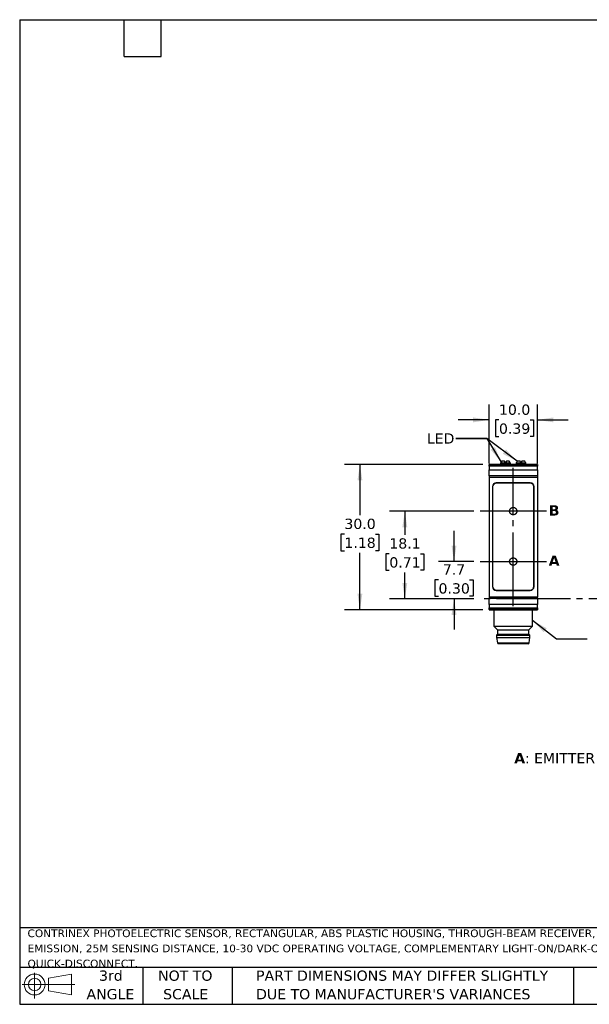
# Model space of a CAD drawing. Header units: millimetres. Extents: x 6 to 273, y 6 to 210.
# Tile 1 of 4: x 6 to 124, y 6 to 210. Entities that reach past the tile are written whole.
import ezdxf

# ---------------------------------------------------------------- set-up
doc = ezdxf.new("R2010")
doc.units = ezdxf.units.MM
doc.linetypes.add('SLD-Center', pattern=[19.05, 15.24, -1.27, 1.27, -1.27])
doc.linetypes.add('SLD-Solid', pattern=[0])
doc.layers.add('CENTER', color=40, linetype='SLD-Center')
doc.layers.add('DIMENSIONS', color=140, linetype='SLD-Solid', lineweight=25)
doc.layers.add('TEXT', color=140, linetype='SLD-Solid', lineweight=25)
doc.styles.add('SLDTEXTSTYLE0', font='VERDANAB.TTF')
doc.styles.add('SLDTEXTSTYLE1', font='VERDANA.TTF')
doc.styles.get("Standard").update_dxf_attribs({"font": 'VERDANA.TTF'})
doc.dimstyles.new('SLDDIMSTYLE0', dxfattribs={"dimtxt": 2.158008, "dimasz": 3.302, "dimexe": 0, "dimexo": 0.0625, "dimgap": 0.539502, "dimtad": 0, "dimtih": 1, "dimtoh": 1, "dimrnd": 1e-09, "dimzin": 4, "dimdsep": 46, "dimtxsty": 'SLDTEXTSTYLE1', "dimsah": 1, "dimcen": 0.09, "dimadec": 0, "dimazin": 1, "dimtfac": 1, "dimtmove": 0, "dimatfit": 0, "dimfxl": 0, "dimfrac": 2, "dimtolj": 1, "dimtzin": 12, "dimarcsym": 0})
doc.dimstyles.new('SLDDIMSTYLE1', dxfattribs={"dimtxt": 2.158008, "dimasz": 3.302, "dimexe": 0, "dimexo": 0.0625, "dimgap": 0.539502, "dimtad": 0, "dimtih": 1, "dimtoh": 1, "dimrnd": 1e-09, "dimzin": 12, "dimdsep": 46, "dimtxsty": 'SLDTEXTSTYLE1', "dimsah": 1, "dimcen": 0.09, "dimadec": 0, "dimazin": 3, "dimtfac": 1, "dimtmove": 0, "dimatfit": 0, "dimfxl": 0, "dimfrac": 2, "dimtolj": 1, "dimtzin": 12, "dimarcsym": 0})
doc.dimstyles.new('SLDDIMSTYLE2', dxfattribs={"dimtxt": 2.158008, "dimasz": 3.302, "dimexe": 0, "dimexo": 0.0625, "dimgap": 0.539502, "dimtad": 0, "dimtih": 1, "dimtoh": 1, "dimrnd": 1e-09, "dimzin": 12, "dimdsep": 46, "dimtxsty": 'SLDTEXTSTYLE1', "dimsah": 1, "dimcen": 0.09, "dimadec": 0, "dimazin": 3, "dimtfac": 1, "dimtofl": 0, "dimtmove": 0, "dimatfit": 3, "dimfxl": 0, "dimfrac": 2, "dimtolj": 1, "dimtzin": 12, "dimarcsym": 0})
doc.dimstyles.new('SLDDIMSTYLE4', dxfattribs={"dimtxt": 2.158008, "dimasz": 3.302, "dimexe": 0, "dimexo": 0.0625, "dimgap": 0.539502, "dimtad": 0, "dimtih": 1, "dimtoh": 1, "dimrnd": 1e-09, "dimzin": 4, "dimdsep": 46, "dimtxsty": 'SLDTEXTSTYLE1', "dimsah": 1, "dimcen": 0.09, "dimadec": 0, "dimazin": 1, "dimtfac": 1, "dimtofl": 0, "dimtmove": 0, "dimatfit": 3, "dimfxl": 0, "dimfrac": 2, "dimtolj": 1, "dimtzin": 12, "dimarcsym": 0})
doc.dimstyles.new('SLDDIMSTYLE5', dxfattribs={"dimtxt": 0.18, "dimasz": 3.302, "dimexe": 0, "dimexo": 0.0625, "dimgap": 0, "dimtad": 0, "dimtih": 1, "dimtoh": 1, "dimdec": 0, "dimrnd": 1e-09, "dimzin": 0, "dimdsep": 46, "dimtxsty": 'Standard', "dimsah": 1, "dimcen": 0.09, "dimadec": 0, "dimazin": 0, "dimtfac": 3.302, "dimtdec": 0, "dimtofl": 0, "dimtmove": 0, "dimatfit": 3, "dimfxl": 0, "dimfrac": 2, "dimtolj": 1, "dimtzin": 0, "dimarcsym": 0})

# ---------------------------------------------------------------- blocks, each defined once
blk = doc.blocks.new('Block11')
at = {"color": 7, "linetype": 'SLD-Solid', "lineweight": 18}
for p, q in [((2.59, 5.31), (2.59, 0)), ((5.48, 4.17), (10.18, 5.03)), ((5.48, 1.6), (5.48, 4.17)), ((10.18, 5.03), (10.18, 0.73)), ((0, 2.88), (10.87, 2.88)), ((5.48, 1.6), (10.18, 0.73))]:
    blk.add_line(p, q, dxfattribs=at)
for radius in [2.15, 1.29]:
    blk.add_circle((2.59, 2.88), radius, dxfattribs=at)
blk = doc.blocks.new('Block12')
at = {"color": 7, "linetype": 'Continuous'}
blk.add_blockref('Block11', (0, 0), dxfattribs=at)
blk = doc.blocks.new('SW_NOTE_0')
at = {"layer": 'TEXT', "color": 0, "attachment_point": 1}
for s, insert, char_height, style in [('A', (0, 2.69), 2.12, 'SLDTEXTSTYLE0'), (': EMITTER AXIS      ', (2.19, 2.69), 2.1167, 'SLDTEXTSTYLE1'), ('B', (30.97, 2.69), 2.12, 'SLDTEXTSTYLE0'), (': RECEIVER AXIS', (33.12, 2.69), 2.1167, 'SLDTEXTSTYLE1')]:
    blk.add_mtext(s, dxfattribs=dict(at, insert=insert, char_height=char_height, style=style))
blk = doc.blocks.new('SW_NOTE_0_1')
at = {"layer": 'TEXT', "color": 0, "char_height": 1.5875, "attachment_point": 1, "style": 'SLDTEXTSTYLE1'}
for s, insert in [('CONTRINEX PHOTOELECTRIC SENSOR, RECTANGULAR, ABS PLASTIC HOUSING, THROUGH-BEAM RECEIVER, VISIBLE RED LIGHT ', (0, 2.02)), ('EMISSION, 25M SENSING DISTANCE, 10-30 VDC OPERATING VOLTAGE, COMPLEMENTARY LIGHT-ON/DARK-ON, PNP, 4-WIRE, 4-PIN M8 ', (0, -1.1)), ('QUICK-DISCONNECT.', (0, -4.22))]:
    blk.add_mtext(s, dxfattribs=dict(at, insert=insert))
blk = doc.blocks.new('SW_NOTE_0_4')
at = {"layer": 'TEXT', "color": 0, "char_height": 2.1167, "attachment_point": 1, "style": 'SLDTEXTSTYLE1'}
for s, insert in [('PART DIMENSIONS MAY DIFFER SLIGHTLY ', (0, 2.69)), ("DUE TO MANUFACTURER'S VARIANCES", (0, -1.13))]:
    blk.add_mtext(s, dxfattribs=dict(at, insert=insert))
blk = doc.blocks.new('SW_NOTE_0_5')
at = {"layer": 'TEXT', "color": 0, "char_height": 2.117, "attachment_point": 2, "style": 'SLDTEXTSTYLE1'}
for s, insert in [('NOT TO', (5.26, 2.69)), ('SCALE', (5.35, -1.13))]:
    blk.add_mtext(s, dxfattribs=dict(at, insert=insert))
blk = doc.blocks.new('SW_NOTE_0_6')
at = {"layer": 'TEXT', "color": 0, "char_height": 2.117, "attachment_point": 2, "style": 'SLDTEXTSTYLE1'}
for s, insert in [('3rd', (2.32, 2.69)), ('ANGLE', (2.22, -1.13))]:
    blk.add_mtext(s, dxfattribs=dict(at, insert=insert))
blk = doc.blocks.new('_D_1')
at = {"layer": 'DIMENSIONS'}
for p, q in [((95.97, 97.72), (95.97, 104.07)), ((100.07, 97.72), (92.8, 97.72)), ((92.77, 93.98), (92.04, 93.98)), ((92.04, 93.98), (92.04, 90.55)), ((99.18, 93.98), (99.9, 93.98)), ((99.9, 93.98), (99.9, 90.55)), ((92.04, 90.55), (92.77, 90.55)), ((100.07, 90.02), (92.8, 90.02)), ((95.97, 90.02), (95.97, 83.67)), ((99.9, 90.55), (99.18, 90.55))]:
    blk.add_line(p, q, dxfattribs=at)
for points in [[(95.97, 97.72), (96.48, 101.02), (95.46, 101.02)], [(95.97, 90.02), (95.46, 86.71), (96.48, 86.71)]]:
    blk.add_solid(points, dxfattribs=at)
at = {"layer": 'DIMENSIONS', "char_height": 2.117, "attachment_point": 1, "style": 'SLDTEXTSTYLE1'}
for s, insert in [('7.7', (93.66, 97.15)), ('0.30', (92.77, 93.24))]:
    blk.add_mtext(s, dxfattribs=dict(at, insert=insert))
blk = doc.blocks.new('_D_2')
at = {"layer": 'DIMENSIONS'}
for p, q in [((100.07, 108.12), (82.65, 108.12)), ((85.82, 108.12), (85.82, 103.26)), ((82.62, 99.35), (81.89, 99.35)), ((81.89, 99.35), (81.89, 95.92)), ((89.03, 99.35), (89.75, 99.35)), ((89.75, 99.35), (89.75, 95.92)), ((81.89, 95.92), (82.62, 95.92)), ((89.75, 95.92), (89.03, 95.92)), ((85.82, 90.02), (85.82, 95.43)), ((100.07, 90.02), (82.65, 90.02))]:
    blk.add_line(p, q, dxfattribs=at)
for points in [[(85.82, 108.12), (85.31, 104.81), (86.33, 104.81)], [(85.82, 90.02), (86.33, 93.32), (85.31, 93.32)]]:
    blk.add_solid(points, dxfattribs=at)
at = {"layer": 'DIMENSIONS', "char_height": 2.117, "attachment_point": 1, "style": 'SLDTEXTSTYLE1'}
for s, insert in [('18.1', (82.62, 102.52)), ('0.71', (82.62, 98.61))]:
    blk.add_mtext(s, dxfattribs=dict(at, insert=insert))
blk = doc.blocks.new('_D_9')
at = {"layer": 'DIMENSIONS'}
for p, q in [((101.92, 117.77), (73.38, 117.77)), ((76.55, 117.77), (76.55, 107.31)), ((73.35, 103.4), (72.62, 103.4)), ((72.62, 103.4), (72.62, 99.97)), ((79.76, 103.4), (80.49, 103.4)), ((80.49, 103.4), (80.49, 99.97)), ((72.62, 99.97), (73.35, 99.97)), ((80.49, 99.97), (79.76, 99.97)), ((76.55, 87.77), (76.55, 99.49)), ((101.92, 87.77), (73.38, 87.77))]:
    blk.add_line(p, q, dxfattribs=at)
for points in [[(76.55, 117.77), (76.05, 114.46), (77.06, 114.46)], [(76.55, 87.77), (77.06, 91.07), (76.05, 91.07)]]:
    blk.add_solid(points, dxfattribs=at)
at = {"layer": 'DIMENSIONS', "char_height": 2.117, "attachment_point": 1, "style": 'SLDTEXTSTYLE1'}
for s, insert in [('30.0', (73.35, 106.57)), ('1.18', (73.35, 102.66))]:
    blk.add_mtext(s, dxfattribs=dict(at, insert=insert))
blk = doc.blocks.new('_D_10')
at = {"layer": 'DIMENSIONS'}
for p, q in [((103.19, 117.95), (103.19, 130.13)), ((113.19, 117.95), (113.19, 130.13)), ((103.19, 126.96), (96.84, 126.96)), ((105.24, 126.96), (104.52, 126.96)), ((104.52, 126.96), (104.52, 123.53)), ((111.65, 126.96), (112.38, 126.96)), ((112.38, 126.96), (112.38, 123.53)), ((113.19, 126.96), (119.54, 126.96)), ((104.52, 123.53), (105.24, 123.53)), ((112.38, 123.53), (111.65, 123.53))]:
    blk.add_line(p, q, dxfattribs=at)
for points in [[(103.19, 126.96), (99.89, 127.47), (99.89, 126.45)], [(113.19, 126.96), (116.49, 126.45), (116.49, 127.47)]]:
    blk.add_solid(points, dxfattribs=at)
at = {"layer": 'DIMENSIONS', "char_height": 2.117, "attachment_point": 1, "style": 'SLDTEXTSTYLE1'}
for s, insert in [('10.0', (105.24, 130.13)), ('0.39', (105.24, 126.22))]:
    blk.add_mtext(s, dxfattribs=dict(at, insert=insert))

msp = doc.modelspace()

# ---------------------------------------------------------------- linework, layer by layer
for p, q in [((105.614, 118.086), (105.591, 118.041)), ((105.591, 118.041), (105.591, 117.766)), ((107.591, 118.041), (105.591, 118.041)), ((106.401, 118.416), (105.804, 118.416)), ((106.591, 118.086), (106.401, 118.416)), ((106.781, 118.416), (106.591, 118.086)), ((107.379, 118.416), (106.781, 118.416)), ((107.591, 118.041), (107.568, 118.086)), ((107.591, 117.766), (107.591, 118.041)), ((108.814, 118.086), (108.791, 118.041)), ((108.791, 118.041), (108.791, 117.766)), ((110.791, 118.041), (108.791, 118.041)), ((109.601, 118.416), (109.004, 118.416)), ((109.791, 118.086), (109.601, 118.416)), ((109.981, 118.416), (109.791, 118.086)), ((110.579, 118.416), (109.981, 118.416)), ((110.791, 118.041), (110.768, 118.086)), ((110.791, 117.766), (110.791, 118.041)), ((113.191, 117.766), (103.191, 117.766)), ((103.191, 117.766), (103.191, 117.733)), ((103.191, 117.733), (113.191, 117.733)), ((103.191, 117.393), (103.191, 117.733)), ((113.191, 117.393), (103.191, 117.393)), ((103.191, 117.393), (103.191, 116.681)), ((103.191, 116.681), (113.191, 116.681)), ((103.191, 115.391), (103.191, 116.681)), ((113.191, 117.766), (113.191, 117.733)), ((113.191, 117.733), (113.191, 117.393)), ((113.191, 116.681), (113.191, 117.393)), ((113.191, 116.681), (113.191, 115.391)), ((113.191, 115.391), (103.191, 115.391)), ((103.191, 115.391), (103.191, 115.136)), ((103.191, 115.136), (103.191, 90.396)), ((103.191, 115.136), (113.191, 115.136)), ((111.691, 113.966), (104.691, 113.966)), ((111.641, 113.916), (104.741, 113.916)), ((113.191, 115.391), (113.191, 115.136)), ((113.191, 115.136), (113.191, 90.396)), ((103.891, 113.166), (103.891, 92.566)), ((103.941, 113.116), (103.941, 92.616)), ((112.441, 92.616), (112.441, 113.116)), ((112.491, 92.566), (112.491, 113.166)), ((104.691, 91.766), (111.691, 91.766)), ((104.741, 91.816), (111.641, 91.816)), ((113.191, 90.396), (103.191, 90.396)), ((103.191, 90.396), (103.191, 90.142)), ((103.191, 90.142), (113.191, 90.142)), ((103.191, 88.852), (103.191, 90.142)), ((113.191, 90.142), (113.191, 90.396)), ((113.191, 90.142), (113.191, 88.852)), ((113.191, 88.852), (103.191, 88.852)), ((103.191, 88.852), (103.191, 88.139)), ((103.191, 88.139), (113.191, 88.139)), ((103.191, 87.799), (103.191, 88.139)), ((113.191, 87.799), (103.191, 87.799)), ((103.191, 87.799), (103.191, 87.766)), ((103.191, 87.766), (113.191, 87.766)), ((104.191, 87.766), (104.191, 84.38)), ((112.191, 84.38), (112.191, 87.766)), ((113.191, 88.139), (113.191, 88.852)), ((113.191, 88.139), (113.191, 87.799)), ((113.191, 87.799), (113.191, 87.766)), ((104.191, 84.38), (104.941, 83.63)), ((104.191, 84.38), (112.191, 84.38)), ((104.941, 83.63), (104.941, 82.766)), ((104.941, 83.63), (111.441, 83.63)), ((111.441, 83.63), (112.191, 84.38)), ((111.441, 82.766), (111.441, 83.63)), ((104.941, 82.766), (104.741, 82.516)), ((104.741, 82.516), (104.741, 82.016)), ((104.741, 82.516), (111.641, 82.516)), ((104.741, 82.016), (104.914, 80.935)), ((104.741, 82.016), (111.641, 82.016)), ((104.941, 82.766), (111.441, 82.766)), ((111.641, 82.516), (111.441, 82.766)), ((111.469, 80.935), (111.641, 82.016)), ((111.641, 82.016), (111.641, 82.516)), ((104.914, 80.935), (111.469, 80.935))]:
    msp.add_line(p, q)
for centre, radius, start, end in [((104.691, 113.166), 0.8, 90, 180), ((104.741, 113.116), 0.8, 90, 180), ((111.641, 113.116), 0.8, 0, 90), ((111.691, 113.166), 0.8, 0, 90), ((104.691, 92.566), 0.8, 180, 270), ((104.741, 92.616), 0.8, 180, 270), ((111.641, 92.616), 0.8, 270, 0), ((111.691, 92.566), 0.8, 270, 0), ((105.111, 80.966), 0.2, 189.06218, 270), ((111.271, 80.966), 0.2, 270, 350.93782)]:
    msp.add_arc(centre, radius, start, end)
for centre, start_param, end_param in [((106.591, 111.466), 0.3927394, 0.4949341), ((106.591, 111.466), 5.7882512, 5.8904459), ((109.791, 111.466), 0.3927394, 0.4949341), ((109.791, 111.466), 5.7882512, 5.8904459)]:
    msp.add_ellipse(centre, major_axis=(0, 7.523), ratio=0.2734697, start_param=start_param, end_param=end_param)
msp.add_open_spline([(111.271, 80.766), (111.271, 80.766), (109.891, 80.766), (106.491, 80.766), (105.111, 80.766), (105.111, 80.766)], degree=3, knots=[0, 0, 0, 0, 0.5, 0.5, 1, 1, 1, 1])
at = {"layer": 'CENTER'}
for p, q in [((108.191, 88.494), (108.191, 117.068)), ((115.049, 108.116), (101.343, 108.116)), ((101.343, 97.716), (115.049, 97.716)), ((158.073, 90.016), (101.343, 90.016))]:
    msp.add_line(p, q, dxfattribs=at)
for centre in [(108.191, 108.131), (108.191, 97.722)]:
    msp.add_circle(centre, 0.762, dxfattribs=at)
at = {"layer": 'DIMENSIONS'}
for points in [[(105.709, 118.263), (104.415, 121.343), (103.549, 120.812)], [(112.191, 85.589), (114.468, 83.144), (115.098, 83.942)]]:
    msp.add_solid(points, dxfattribs=at)
at = {"layer": 'TEXT'}
for p, q in [((6.35, 209.55), (273.05, 209.55)), ((6.35, 209.55), (6.35, 6.35)), ((27.94, 201.93), (27.94, 209.55)), ((35.56, 201.93), (35.56, 209.55)), ((27.94, 201.93), (35.56, 201.93)), ((273.05, 22.126), (6.35, 22.126)), ((273.05, 13.97), (6.35, 13.97)), ((31.75, 13.97), (31.75, 6.35)), ((50.212, 13.97), (50.212, 6.35)), ((120.646, 13.97), (120.646, 6.35)), ((6.35, 6.35), (273.05, 6.35))]:
    msp.add_line(p, q, dxfattribs=at)
at = {"layer": 'TEXT', "flags": 128}
for points in [[(96.376, 123.125), (102.726, 123.125), (105.709, 118.263)], [(123.452, 81.711), (117.102, 81.711), (112.191, 85.589)]]:
    msp.add_lwpolyline(points, dxfattribs=at)

# ---------------------------------------------------------------- block references
at = {"layer": 'TEXT'}
for name, p in [('SW_NOTE_0', (108.396, 55.515)), ('SW_NOTE_0_1', (7.966, 19.777)), ('Block12', (6.838, 7.554)), ('SW_NOTE_0_6', (22.847, 10.635)), ('SW_NOTE_0_5', (35.257, 10.635)), ('SW_NOTE_0_4', (55.119, 10.635))]:
    msp.add_blockref(name, p, dxfattribs=at)

# ---------------------------------------------------------------- texts
at = {"layer": 'TEXT', "attachment_point": 1}
for s, insert, char_height, style in [('LED', (90.354, 124.183), 2.1167, 'SLDTEXTSTYLE1'), ('LED', (90.354, 124.183), 2.1167, 'SLDTEXTSTYLE1'), ('B', (115.525, 109.338), 2.117, 'SLDTEXTSTYLE0'), ('A', (115.504, 98.962), 2.117, 'SLDTEXTSTYLE0')]:
    msp.add_mtext(s, dxfattribs=dict(at, insert=insert, char_height=char_height, style=style))

# ---------------------------------------------------------------- dimensions: what is measured, and where the dimension line sits
at = {"layer": 'DIMENSIONS'}
dim = msp.add_linear_dim(base=(113.191, 126.959), p1=(103.191, 116.681), p2=(113.191, 116.681), dimstyle='SLDDIMSTYLE0', dxfattribs=at)
dim.commit()
dim.dimension.update_dxf_attribs({"geometry": '_D_10', "text_midpoint": (108.447, 126.959), "dimtype": 160})
for base, p1, p2, dimstyle, picture, middle in [((76.555, 117.766), (103.191, 87.766), (103.191, 117.766), 'SLDDIMSTYLE4', '_D_9', (76.555, 103.399)), ((85.823, 108.116), (101.343, 90.016), (101.343, 108.116), 'SLDDIMSTYLE2', '_D_2', (85.823, 99.347)), ((95.973, 97.716), (101.343, 90.016), (101.343, 97.716), 'SLDDIMSTYLE1', '_D_1', (95.973, 93.983))]:
    dim = msp.add_linear_dim(base=base, p1=p1, p2=p2, angle=90, dimstyle=dimstyle, dxfattribs=at)
    dim.commit()
    dim.dimension.update_dxf_attribs({"geometry": picture, "text_midpoint": middle, "dimtype": 160})

# ---------------------------------------------------------------- leaders
at = {"layer": 'TEXT'}
msp.add_leader([(109.004, 118.416), (102.726, 123.125), (96.376, 123.125)], dimstyle='SLDDIMSTYLE5', dxfattribs=at)

doc.saveas('drawing.dxf')
